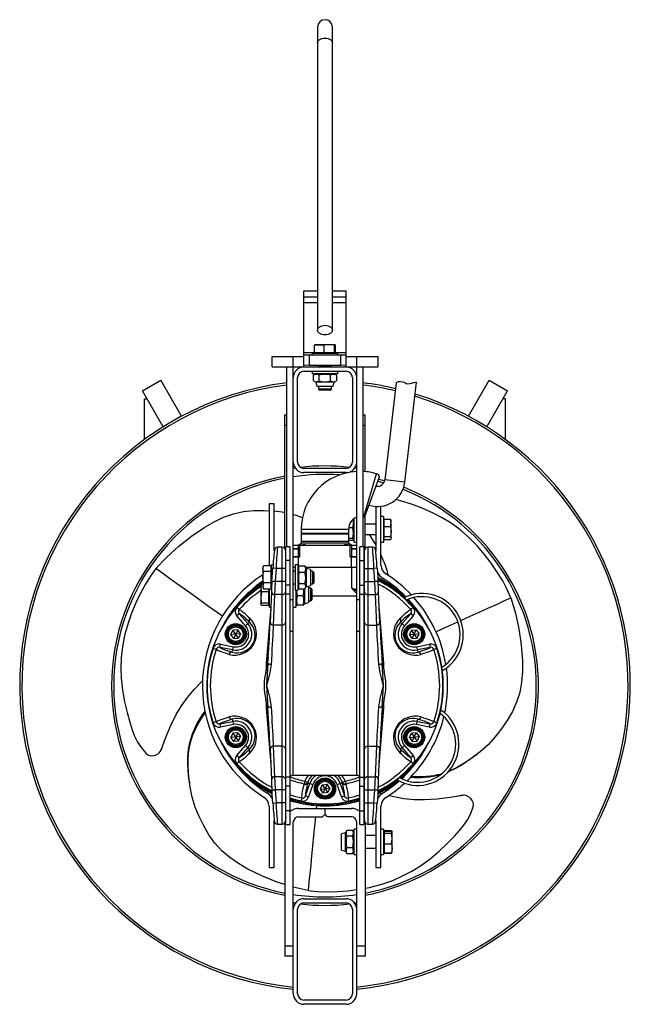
# Model space of a CAD drawing. Extents: x -289 to 289, y -302 to 630.
import ezdxf

# ---------------------------------------------------------------- set-up
doc = ezdxf.new("R2010")
doc.units = 0
doc.layers.get('0').update_dxf_attribs({"linetype": 'CONTINUOUS'})

msp = doc.modelspace()

# ---------------------------------------------------------------- linework, layer by layer
at = {"color": 7, "linetype": 'CONTINUOUS'}
for p, q in [((-7, 623.49), (-7, 336.63)), ((7, 336.63), (7, 623.49)), ((-20, 373.88), (-7, 373.88)), ((-20, 301.69), (-20, 373.88)), ((7, 373.88), (20, 373.88)), ((20, 301.69), (20, 373.88)), ((-20, 368), (-7, 368)), ((7, 368), (20, 368)), ((-20, 362.77), (-7, 362.77)), ((7, 362.77), (20, 362.77)), ((-9.47, 322.79), (-9.91, 322.25)), ((-9.91, 315.29), (-9.91, 322.25)), ((9.47, 322.79), (-9.49, 322.79)), ((4.08, 322.79), (-0.87, 322.25)), ((-0.87, 315.29), (-0.87, 322.25)), ((9.03, 322.25), (4.08, 322.79)), ((9.03, 322.25), (9.47, 322.79)), ((9.03, 315.29), (9.03, 322.25)), ((9.47, 322.79), (9.91, 322.25)), ((9.91, 315.29), (9.91, 322.25)), ((-50, 301.69), (-50, 311.69)), ((-50, 311.69), (-20, 311.69)), ((-30, -85), (-30, 311.69)), ((-20, 313.2), (-15, 313.33)), ((-15, 313.33), (-15, 303.33)), ((-15, 313.33), (15, 313.33)), ((-12, 314.69), (-12, 313.33)), ((-12, 314.69), (12, 314.69)), ((-9.91, 315.29), (9.91, 315.29)), ((-8.66, 315.29), (-8.31, 314.69)), ((8.31, 314.69), (8.66, 315.29)), ((12, 313.33), (12, 314.69)), ((15, 303.33), (15, 313.33)), ((15, 313.33), (20, 313.2)), ((20, 311.69), (50, 311.69)), ((30, -85), (30, 311.69)), ((50, 311.69), (50, 301.69)), ((-50, 301.69), (50, 301.69)), ((-36, 131.5), (-36, 301.69)), ((-15, 303.33), (-20, 303.21)), ((-15, 303.33), (15, 303.33)), ((-6, 302.34), (-6, 301.69)), ((6, 301.69), (6, 302.34)), ((20, 303.21), (15, 303.33)), ((36, 131.5), (36, 301.69)), ((-172.66, 279.06), (-155.34, 289.06)), ((-135.74, 255.1), (-155.34, 289.06)), ((-26, 211.69), (-26, 291.69)), ((-20, 297.69), (20, 297.69)), ((-12, 297.69), (-12, 295.19)), ((12, 295.19), (-12, 295.19)), ((-8.7, 295.19), (-10.97, 293.88)), ((-10.97, 288.5), (-10.97, 293.88)), ((-5.67, 288.5), (-5.67, 293.88)), ((5.3, 288.5), (5.3, 293.88)), ((10.97, 293.88), (8.7, 295.19)), ((10.97, 293.88), (10.85, 293.93)), ((10.97, 293.88), (10.97, 288.5)), ((12, 295.19), (12, 297.69)), ((26, 291.69), (26, 211.69)), ((135.74, 255.1), (155.34, 289.06)), ((155.34, 289.06), (172.66, 279.06)), ((-10.97, 288.5), (-8.7, 287.19)), ((-8.7, 287.19), (-7.63, 283.19)), ((8.7, 287.19), (-8.7, 287.19)), ((7.63, 283.19), (-7.63, 283.19)), ((-6, 283.19), (-6, 280.76)), ((-6, 280.76), (-4.93, 279.69)), ((6, 280.76), (-6, 280.76)), ((4.93, 279.69), (-4.93, 279.69)), ((4.93, 279.69), (6, 280.76)), ((6, 280.76), (6, 283.19)), ((7.63, 283.19), (8.7, 287.19)), ((8.7, 287.19), (10.97, 288.5)), ((10.85, 288.44), (10.97, 288.5)), ((67.37, 286.73), (56.53, 194.7)), ((75.5, 192.49), (86.66, 287.25)), ((-153.06, 245.1), (-172.66, 279.06)), ((-170.82, 233.07), (-170.82, 271.54)), ((-170.82, 271.54), (-168.32, 271.54)), ((153.06, 245.1), (172.66, 279.06)), ((170.82, 271.54), (168.32, 271.54)), ((170.82, 233.07), (170.82, 271.54)), ((-38, 256.25), (-36, 256.25)), ((-38, 129.66), (-38, 256.25)), ((36, 256.25), (38, 256.25)), ((38, 202.65), (38, 256.25)), ((-36, 246.25), (-38, 246.25)), ((38, 246.25), (36, 246.25)), ((-30.02, 205.82), (-28.27, 206.07)), ((20, 205.69), (-20, 205.69)), ((28.27, 206.07), (30.01, 205.82)), ((20, 201.69), (-20, 201.69)), ((36.82, 159.86), (48.85, 200.44)), ((38.15, 161.13), (51.71, 197.77)), ((-53, 172.25), (-53, 114.2)), ((-48, 172.25), (-53, 172.25)), ((-48, 127.66), (-48, 172.25)), ((48, 169.68), (48, 127.66)), ((53, 114.2), (53, 169.83)), ((36, 160.01), (36.82, 159.86)), ((38, 129.66), (38, 160.93)), ((55.5, 160), (53, 160)), ((55.5, 160), (55.5, 136)), ((26.19, 149.43), (22.51, 149.43)), ((27.5, 156.7), (26.97, 157.61)), ((27.5, 136), (27.5, 158.28)), ((48, 153), (38, 153)), ((56.1, 155.66), (55.5, 155.31)), ((56.1, 138.5), (56.1, 157.5)), ((56.1, 157.5), (62.02, 157.5)), ((56.1, 150.59), (62.02, 150.59)), ((62.5, 154.05), (62.02, 157.5)), ((62.02, 150.59), (62.5, 154.05)), ((62.02, 150.59), (62.5, 145.85)), ((62.5, 156.5), (62.37, 156.85)), ((62.5, 139.5), (62.5, 156.5)), ((-22.51, 148.18), (-22.6, 144)), ((22.6, 144), (-22.6, 144)), ((-22.51, 148.17), (22.51, 148.17)), ((-22.5, 143.5), (-22.5, 136.5)), ((22.5, 143.5), (-22.5, 143.5)), ((-21.5, 144), (-21.5, 143.5)), ((21.5, 143.5), (21.5, 144)), ((22.5, 136.5), (22.5, 143.5)), ((22.6, 144), (22.51, 148.18)), ((38, 143), (48, 143)), ((55.5, 140.69), (56.1, 140.34)), ((56.1, 141.1), (62.02, 141.1)), ((62.5, 145.85), (62.02, 141.1)), ((-40.5, 131), (-44.89, 131)), ((-40.5, -131), (-40.5, 131)), ((-33, 131.5), (-37, 131.5)), ((-37, -131.5), (-37, 131.5)), ((-33, -131.5), (-33, 131.5)), ((-30, 133), (30, 133)), ((-25.5, 133), (-25.5, 122)), ((-23.93, 122), (-23.93, 133)), ((-22.6, 136.5), (-22.6, 135)), ((22.6, 136.5), (-22.6, 136.5)), ((22.6, 135), (-22.6, 135)), ((26.19, 139.29), (22.5, 139.29)), ((22.5, 137.87), (26.19, 137.87)), ((22.6, 135), (22.6, 136.5)), ((23.93, 122), (23.93, 133)), ((25.5, 122), (25.5, 133)), ((26.98, 138.4), (27.5, 139.3)), ((27.5, 136), (30, 136)), ((37, 131.5), (33, 131.5)), ((33, -131.5), (33, 131.5)), ((37, -131.5), (37, 131.5)), ((44.89, 131), (40.5, 131)), ((40.5, 131), (40.5, -131)), ((53, 136), (55.5, 136)), ((56.1, 138.5), (62.02, 138.5)), ((62.38, 139.17), (62.5, 139.5)), ((-37.5, 128), (-37.5, -128)), ((-30, 130), (-25.5, 130)), ((-25.5, 129.2), (-30, 129.2)), ((-29.9, 122), (-23.93, 122)), ((23.93, 122), (29.9, 122)), ((25, 112), (25, 122)), ((25.5, 130), (30, 130)), ((30, 129.2), (25.5, 129.2)), ((37.5, -128), (37.5, 128)), ((-58.35, 113.07), (-58.8, 111.84)), ((-51.3, 113.3), (-58.26, 113.3)), ((-53, 114.2), (-53.04, 113.3)), ((-51.3, 113.3), (-51.3, 91.37)), ((-49.12, 114.34), (-50.7, 114.34)), ((-50.7, 90.34), (-50.7, 114.34)), ((-33, 118.5), (-37, 118.5)), ((-28.2, 112), (-30, 112)), ((-25.7, 114.34), (-28.2, 114.34)), ((-28.2, 114.34), (-28.2, 90.34)), ((-25.7, 114.34), (-25.7, 90.34)), ((-24.56, 113.01), (-25.7, 111.04)), ((-25, 112), (-25.7, 112)), ((-24.39, 113.29), (-24.55, 113.01)), ((-24.39, 113.29), (-19.01, 113.29)), ((-18.85, 113.01), (-19.01, 113.29)), ((-17.7, 111.04), (-18.84, 113.01)), ((30, 112), (-18.26, 112)), ((25.5, 92.36), (25.5, 112)), ((33, 118.5), (37, 118.5)), ((-58.8, 111.84), (-58.8, 92.84)), ((-58.8, 102.71), (-58.26, 108.19)), ((-58.26, 97.23), (-58.8, 102.71)), ((-51.3, 108.19), (-58.26, 108.19)), ((-50.7, 110.65), (-51.3, 111)), ((-50.18, 98.72), (-49.34, 111.2)), ((-46.35, 111), (-49.34, 111.2)), ((-46.35, 111), (-47.19, 98.51)), ((-37.5, 111), (-46.35, 111)), ((-37, 108.34), (-37.5, 108.34)), ((-28.2, 108.34), (-30, 108.34)), ((-24.39, 107.34), (-19.01, 107.34)), ((-13.7, 109.96), (-17.7, 111.04)), ((-17.7, 111.04), (-17.7, 93.64)), ((-13.7, 109.96), (-13.7, 94.71)), ((-11.77, 108.34), (-13.7, 108.34)), ((-10.7, 107.26), (-11.77, 108.34)), ((-11.77, 108.34), (-11.77, 96.34)), ((-10.7, 107.26), (-10.7, 97.41)), ((37.5, 107.5), (36.94, 107.69)), ((37, 107.14), (37.5, 106.97)), ((37.5, 111), (46.35, 111)), ((49.34, 111.2), (46.35, 111)), ((47.19, 98.51), (46.35, 111)), ((49.34, 111.2), (50.18, 98.72)), ((-60.07, 96.78), (-60.6, 92.74)), ((-60.5, 96.08), (-60.6, 95.81)), ((-60.6, 95.81), (-60.6, 76.81)), ((-60.07, 96.78), (-60.39, 96.04)), ((-58.8, 96.78), (-60.07, 96.78)), ((-58.8, 97.49), (-59.97, 96.78)), ((-59.01, 96.78), (-58.8, 96.91)), ((-58.26, 97.23), (-58.8, 94.3)), ((-58.8, 94.3), (-58.26, 91.37)), ((-51.3, 97.23), (-58.26, 97.23)), ((-51.3, 93.67), (-50.7, 94.02)), ((-47.19, 98.51), (-50.18, 98.72)), ((-37.5, 98.51), (-47.19, 98.51)), ((-37.5, 96.34), (-37, 96.34)), ((-33, 95.26), (-37, 95.26)), ((-30, 96.34), (-28.2, 96.34)), ((-25.7, 93.64), (-24.55, 91.64)), ((-19.01, 96.38), (-24.39, 96.38)), ((-18.85, 91.64), (-17.7, 93.64)), ((-17.7, 93.64), (-13.7, 94.71)), ((-15.5, 93.94), (-16.03, 94.08)), ((-15.5, 93.94), (-15.5, 78.68)), ((-13.7, 96.34), (-11.77, 96.34)), ((-11.77, 96.34), (-10.7, 97.41)), ((33, 95.26), (37, 95.26)), ((37.5, 98.51), (47.19, 98.51)), ((50.18, 98.72), (47.19, 98.51)), ((62.24, 96.38), (62.57, 94.91)), ((-60.6, 92.74), (-60.07, 88.69)), ((-53.1, 88.69), (-60.07, 88.69)), ((-58.8, 92.84), (-58.35, 91.59)), ((-51.3, 91.37), (-58.26, 91.37)), ((-53.1, 75.85), (-53.1, 91.37)), ((-52.5, 74.31), (-52.5, 91.37)), ((-50.76, 88.81), (-51.97, 59.92)), ((-50.76, 88.81), (-50.76, 88.89)), ((-50.7, 90.34), (-50.69, 90.34)), ((-47.76, 86.23), (-48.97, 57.34)), ((-40.5, 86.23), (-47.76, 86.23)), ((-37, 92.31), (-37.5, 92.31)), ((-33, 86.6), (-37, 86.6)), ((-28.2, 90.34), (-25.7, 90.34)), ((-27.5, 90.34), (-27.5, 74.31)), ((-20.81, 84.98), (-26.19, 84.98)), ((-19.01, 91.38), (-24.39, 91.38)), ((-19.5, 91.41), (-19.5, 77.61)), ((-13.57, 92.31), (-15.5, 92.31)), ((-12.5, 91.24), (-13.57, 92.31)), ((-13.57, 92.31), (-13.57, 80.31)), ((-12.5, 91.24), (-12.5, 81.39)), ((-12.5, 85), (30, 85)), ((33, 86.6), (37, 86.6)), ((40.5, 86.23), (47.76, 86.23)), ((48.97, 57.34), (47.76, 86.23)), ((50.76, 88.89), (50.76, 88.81)), ((51.97, 59.92), (50.76, 88.81)), ((-60.6, 77.04), (-60.07, 78.23)), ((-60.07, 75.85), (-60.6, 77.04)), ((-60.6, 76.81), (-60.5, 76.54)), ((-53.1, 78.23), (-60.07, 78.23)), ((-53.1, 75.85), (-60.07, 75.85)), ((-53.1, 77.65), (-52.5, 78)), ((-37.5, 80.31), (-37, 80.31)), ((-33, 81.69), (-30, 81.69)), ((-27.5, 77.61), (-26.99, 76.72)), ((-20.81, 76.22), (-26.19, 76.22)), ((-20.02, 76.71), (-19.5, 77.61)), ((-19.5, 77.61), (-15.5, 78.68)), ((-15.5, 80.31), (-13.57, 80.31)), ((-13.57, 80.31), (-12.5, 81.39)), ((30, 81.69), (33, 81.69)), ((78.57, 81.7), (81.71, 78.56)), ((-81.2, 68.11), (-83.46, 66.15)), ((-75.27, 56.72), (-83.46, 66.15)), ((-81.19, 72.07), (-83.43, 74.05)), ((-81.2, 68.11), (-73, 58.69)), ((-52.5, 74.31), (-51.37, 74.31)), ((-30, 74.31), (-27.5, 74.31)), ((73, 58.69), (81.2, 68.11)), ((83.46, 66.15), (75.27, 56.72)), ((83.43, 74.05), (81.19, 72.07)), ((83.46, 66.15), (81.2, 68.11)), ((-71.37, 60.11), (-75.27, 56.72)), ((-40.5, 57.34), (-48.97, 57.34)), ((40.5, 57.34), (48.97, 57.34)), ((75.27, 56.72), (71.37, 60.11)), ((-89.03, 48.29), (-87.14, 52.5)), ((-79.84, 49.21), (-89.03, 48.29)), ((-86.34, 44.54), (-89.03, 48.29)), ((-82.54, 52.96), (-87.14, 52.5)), ((-81.74, 45), (-87.14, 52.5)), ((-82.54, 52.96), (-86.34, 44.54)), ((-79.84, 49.21), (-82.54, 52.96)), ((-79.84, 49.21), (-81.74, 45)), ((-33, 51.69), (-30, 51.69)), ((30, 51.69), (33, 51.69)), ((81.74, 52.5), (79.84, 48.29)), ((79.84, 48.29), (89.03, 49.21)), ((82.54, 44.54), (79.84, 48.29)), ((81.74, 52.5), (86.34, 52.96)), ((87.14, 45), (81.74, 52.5)), ((82.54, 44.54), (86.34, 52.96)), ((86.34, 52.96), (89.03, 49.21)), ((87.14, 45), (89.03, 49.21)), ((-99.59, 36.26), (-99.02, 39.2)), ((-99.02, 39.2), (-86.76, 36.82)), ((-86.34, 44.54), (-81.74, 45)), ((82.54, 44.54), (87.14, 45)), ((86.76, 36.82), (99.02, 39.2)), ((99.02, 39.2), (99.59, 36.26)), ((-103.01, 34.28), (-105.85, 35.22)), ((-87.33, 33.88), (-99.59, 36.26)), ((-87.74, 31.75), (-86.76, 36.82)), ((86.76, 36.82), (87.74, 31.75)), ((99.59, 36.26), (87.33, 33.88)), ((105.85, 35.22), (103.01, 34.28)), ((-54.08, 21.1), (-55.51, 0)), ((55.51, 0), (54.08, 21.1)), ((-55.51, 0), (-54.08, -21.1)), ((54.08, -21.1), (55.51, 0)), ((-103.01, -34.28), (-105.85, -35.22)), ((-99.59, -36.26), (-87.33, -33.88)), ((-99.59, -36.26), (-99.02, -39.2)), ((-86.76, -36.82), (-99.02, -39.2)), ((-87.74, -31.75), (-86.76, -36.82)), ((86.76, -36.82), (87.74, -31.75)), ((99.02, -39.2), (86.76, -36.82)), ((87.33, -33.88), (99.59, -36.26)), ((99.02, -39.2), (99.59, -36.26)), ((105.85, -35.22), (103.01, -34.28)), ((-87.14, -45), (-89.03, -49.21)), ((-82.54, -44.54), (-87.14, -45)), ((-87.14, -45), (-81.74, -52.5)), ((-82.54, -44.54), (-86.34, -52.96)), ((-82.54, -44.54), (-79.84, -48.29)), ((79.84, -49.21), (81.74, -45)), ((86.34, -44.54), (81.74, -45)), ((81.74, -45), (87.14, -52.5)), ((82.54, -52.96), (86.34, -44.54)), ((86.34, -44.54), (89.03, -48.29)), ((-154.57, -59.66), (-153.2, -55.62)), ((-79.84, -48.29), (-89.03, -49.21)), ((-86.34, -52.96), (-89.03, -49.21)), ((-81.74, -52.5), (-86.34, -52.96)), ((-81.74, -52.5), (-79.84, -48.29)), ((79.84, -49.21), (89.03, -48.29)), ((79.84, -49.21), (82.54, -52.96)), ((82.54, -52.96), (87.14, -52.5)), ((89.03, -48.29), (87.14, -52.5)), ((-83.46, -66.15), (-75.27, -56.72)), ((-73, -58.69), (-81.2, -68.11)), ((-71.37, -60.11), (-75.27, -56.72)), ((-51.97, -59.92), (-50.76, -88.81)), ((-48.97, -57.34), (-47.76, -86.23)), ((-40.5, -57.34), (-48.97, -57.34)), ((40.5, -57.34), (48.97, -57.34)), ((47.76, -86.23), (48.97, -57.34)), ((50.76, -88.81), (51.97, -59.92)), ((75.27, -56.72), (71.37, -60.11)), ((81.2, -68.11), (73, -58.69)), ((75.27, -56.72), (83.46, -66.15)), ((-81.2, -68.11), (-83.46, -66.15)), ((-81.19, -72.07), (-83.43, -74.05)), ((83.43, -74.05), (81.19, -72.07)), ((83.46, -66.15), (81.2, -68.11)), ((-50.76, -88.89), (-50.76, -88.81)), ((-40.5, -86.23), (-47.76, -86.23)), ((-33, -86.6), (-37, -86.6)), ((30, -85), (-30, -85)), ((-19.75, -93.46), (-19.62, -92.94)), ((-19.08, -90.38), (-19.62, -92.94)), ((-19.08, -90.38), (-16.27, -91.43)), ((-18.39, -104.38), (-14.32, -92.57)), ((-16.27, -91.43), (-16.37, -91.86)), ((-16.37, -91.86), (-11.49, -93.54)), ((11.49, -93.54), (16.37, -91.86)), ((14.32, -92.57), (18.39, -104.38)), ((16.27, -91.43), (19.08, -90.38)), ((16.37, -91.86), (16.27, -91.43)), ((19.08, -90.38), (19.62, -92.94)), ((19.62, -92.94), (19.75, -93.46)), ((33, -86.6), (37, -86.6)), ((40.5, -86.23), (47.76, -86.23)), ((50.76, -88.81), (50.76, -88.89)), ((-50.18, -98.72), (-47.19, -98.51)), ((-49.34, -111.2), (-50.18, -98.72)), ((-47.19, -98.51), (-46.35, -111)), ((-37.5, -98.51), (-47.19, -98.51)), ((-33, -95.26), (-37, -95.26)), ((-11.49, -93.54), (-15.56, -105.35)), ((-2.7, -93.75), (-4.6, -97.96)), ((-4.6, -97.96), (4.6, -97.04)), ((-4.6, -97.96), (-1.9, -101.71)), ((-2.7, -93.75), (1.9, -93.29)), ((-2.7, -93.75), (2.7, -101.25)), ((1.9, -93.29), (-1.9, -101.71)), ((2.7, -101.25), (-1.9, -101.71)), ((4.6, -97.04), (1.9, -93.29)), ((4.6, -97.04), (2.7, -101.25)), ((15.56, -105.35), (11.49, -93.54)), ((33, -95.26), (37, -95.26)), ((37.5, -98.51), (47.19, -98.51)), ((46.35, -111), (47.19, -98.51)), ((47.19, -98.51), (50.18, -98.72)), ((50.18, -98.72), (49.34, -111.2)), ((53.82, -102.54), (50.94, -101.66)), ((-49.34, -111.2), (-46.35, -111)), ((-37.5, -111), (-46.35, -111)), ((-37, -105.71), (-37.5, -105.54)), ((-37, -107.14), (-37.5, -106.97)), ((-21.82, -106.35), (-22.42, -109.28)), ((-18.39, -104.38), (-15.56, -105.35)), ((15.56, -105.35), (18.39, -104.38)), ((22.42, -109.28), (21.82, -106.35)), ((37.5, -105.54), (37, -105.71)), ((37.5, -106.97), (37, -107.14)), ((37.5, -111), (46.35, -111)), ((46.35, -111), (49.34, -111.2)), ((128.95, -104.03), (124.77, -104.86)), ((-53, -114.2), (-53, -172.25)), ((-33, -118.5), (-37, -118.5)), ((-25, -116.25), (25, -116.25)), ((0, -121.75), (0, -116.25)), ((33, -118.5), (37, -118.5)), ((53, -172.25), (53, -114.2)), ((-48, -172.25), (-48, -127.66)), ((-38, -129.66), (-38, -256.25)), ((-30, -291.69), (-30, -129.25)), ((-25, -124.25), (-2.5, -124.25)), ((-2.5, -124.25), (0, -121.75)), ((2.5, -124.25), (0, -121.75)), ((25, -124.25), (2.5, -124.25)), ((30, -291.69), (30, -129.25)), ((38, -129.66), (38, -256.25)), ((48, -127.66), (48, -172.25)), ((-44.89, -131), (-40.5, -131)), ((-37, -131.5), (-33, -131.5)), ((19.5, -139.3), (15.5, -140.37)), ((20.81, -137.03), (19.5, -139.3)), ((19.5, -156.7), (19.5, -139.3)), ((26.19, -137.03), (20.81, -137.03)), ((27.5, -139.3), (26.19, -137.03)), ((30, -136), (27.5, -136)), ((27.5, -160), (27.5, -136)), ((33, -131.5), (37, -131.5)), ((40.5, -131), (44.89, -131)), ((55.5, -136), (53, -136)), ((55.5, -136), (55.5, -160)), ((56.1, -139.34), (55.5, -139.69)), ((56.1, -137.29), (63.07, -137.29)), ((56.1, -137.29), (56.1, -158.71)), ((56.1, -137.72), (63.07, -137.72)), ((56.1, -139.54), (63.07, -139.54)), ((63.07, -137.29), (63.31, -138.04)), ((63.6, -144.68), (63.07, -139.54)), ((63.6, -138.5), (63.54, -138.34)), ((63.6, -157.5), (63.6, -138.5)), ((15.5, -155.63), (15.5, -140.37)), ((26.19, -142.52), (20.81, -142.52)), ((48, -142), (38, -142)), ((63.07, -149.82), (63.6, -144.68)), ((15.5, -155.63), (19.5, -156.7)), ((19.5, -156.7), (20.81, -158.97)), ((26.19, -153.48), (20.81, -153.48)), ((26.19, -158.97), (27.5, -156.7)), ((38, -154), (48, -154)), ((55.5, -156.31), (56.1, -156.66)), ((56.1, -149.82), (63.07, -149.82)), ((56.1, -158.28), (63.07, -158.28)), ((63.07, -149.82), (63.6, -154.05)), ((63.6, -154.05), (63.07, -158.28)), ((63.07, -158.71), (63.31, -157.96)), ((63.07, -158.71), (63.11, -158.4)), ((63.42, -158), (63.6, -157.5)), ((20.81, -158.97), (26.19, -158.97)), ((27.5, -160), (30, -160)), ((53, -160), (55.5, -160)), ((56.1, -158.71), (63.07, -158.71)), ((-53, -172.25), (-48, -172.25)), ((48, -172.25), (53, -172.25)), ((-15.95, -193.91), (-30, -190.63)), ((-20, -201.69), (20, -201.69)), ((-28.27, -206.07), (-30.02, -205.82)), ((-26, -291.69), (-26, -211.69)), ((-20, -205.69), (20, -205.69)), ((26, -211.69), (26, -291.69)), ((30.02, -205.82), (28.27, -206.07)), ((-38, -246.25), (-30, -246.25)), ((30, -246.25), (38, -246.25)), ((-30, -256.25), (-38, -256.25)), ((38, -256.25), (30, -256.25)), ((20, -297.69), (-20, -297.69)), ((20, -301.69), (-20, -301.69))]:
    msp.add_line(p, q, dxfattribs=at)
at = {"color": 8, "linetype": 'CONTINUOUS'}
for p, q in [((-20, 315.26), (-8.64, 315.26)), ((8.64, 315.26), (20, 315.26)), ((-20, 301.69), (-6, 301.69)), ((6, 301.69), (20, 301.69)), ((75.5, 192.49), (56.53, 194.7)), ((-30, 122.4), (-25.5, 122.4)), ((-25, 112.24), (-25, 122)), ((25.5, 122.4), (30, 122.4)), ((-25.5, 111.38), (-25.5, 112)), ((37.5, 104.7), (37, 104.7)), ((37.5, 102.98), (37, 102.98)), ((37.5, 91.63), (37, 91.63)), ((-37, -85.68), (-37.5, -85.68)), ((37, -85.68), (37.5, -85.68)), ((-37, -98.82), (-37.64, -98.79)), ((-37.5, -101.88), (-37, -102.07)), ((37, -102.07), (37.5, -101.88)), ((-37, -105.24), (-37.5, -105.06)), ((37.5, -105.06), (37, -105.24)), ((-8, -113.5), (-8.28, -116.25))]:
    msp.add_line(p, q, dxfattribs=at)
at = {"color": 8, "linetype": 'CONTINUOUS', "flags": 128}
for points in [[(-7, 608.49), (-6.82, 609.49), (-6.31, 610.44), (-5.47, 611.3), (-4.36, 612.01), (-3.04, 612.55), (-1.56, 612.88), (0, 612.99), (1.56, 612.88), (3.04, 612.55), (4.36, 612.01), (5.47, 611.3), (6.31, 610.44), (6.82, 609.49), (7, 608.49), (7, 608.49)], [(-97.15, 65.74), (-102.09, 69.29), (-110.14, 75.05), (-117.42, 80.25), (-125.74, 86.19), (-133.28, 91.6), (-140.44, 96.74), (-147.18, 101.58), (-153.62, 106.2), (-159.96, 110.77)], [(25.5, 92.36), (27.87, 91.68), (30, 91.47)], [(37, 88.99), (37.32, 89.13), (37.5, 89.38), (37.5, 89.39)], [(128.43, 61.66), (137.51, 65.8), (145.97, 69.63), (154, 73.26), (161.56, 76.67), (168.78, 79.94), (175.91, 83.14)], [(104.93, 51.01), (111.05, 53.77), (120.07, 57.86), (125.68, 60.41)], [(37.49, -98.85), (37.41, -98.85), (37, -98.82)], [(-33, -103.43), (-27.99, -104.89), (-21.82, -106.35)], [(-22.42, -109.28), (-28.76, -107.78), (-33, -106.56)], [(21.82, -106.35), (27.99, -104.89), (33, -103.43)], [(33, -106.56), (28.76, -107.78), (22.42, -109.28)], [(-9.08, -124.25), (-9.92, -132.91), (-10.79, -141.82), (-11.78, -151.99), (-12.68, -161.22), (-13.56, -169.99), (-14.38, -178.25), (-15.16, -186.14), (-15.95, -193.91)]]:
    msp.add_lwpolyline(points, dxfattribs=at)
at = {"color": 7, "linetype": 'CONTINUOUS', "flags": 128}
for points in [[(0, 332.13), (-1.56, 332.24), (-3.04, 332.58), (-4.36, 333.11), (-5.47, 333.82), (-6.31, 334.68), (-6.82, 335.63), (-7, 336.63), (-6.82, 337.63), (-6.31, 338.58), (-5.47, 339.43), (-4.36, 340.15), (-3.04, 340.68), (-1.56, 341.02), (0, 341.13), (1.56, 341.02), (3.04, 340.68), (4.36, 340.15), (5.47, 339.43), (6.31, 338.58), (6.82, 337.63), (7, 336.63), (6.82, 335.63), (6.31, 334.68), (5.47, 333.82), (4.36, 333.11), (3.04, 332.58), (1.56, 332.24), (0, 332.13)], [(-9.91, 322.25), (-9.77, 322.28), (-5.39, 322.79)], [(-5.39, 322.79), (-1.98, 322.48), (-0.87, 322.25)], [(0, 302.69), (-1.42, 302.69), (-2.75, 302.71), (-3.89, 302.73), (-4.76, 302.76), (-5.31, 302.79), (-5.5, 302.83), (-5.31, 302.86), (-4.76, 302.9), (-3.89, 302.93), (-2.75, 302.95), (-1.42, 302.96), (0, 302.97), (1.42, 302.96), (2.75, 302.95), (3.89, 302.93), (4.76, 302.9), (5.31, 302.86), (5.5, 302.83), (5.31, 302.79), (4.76, 302.76), (3.89, 302.73), (2.75, 302.71), (1.42, 302.69), (0, 302.69)], [(67.43, 286.72), (67.52, 286.79), (68.29, 287.38), (69.63, 287.98), (71.52, 287.87), (73.85, 287.58), (75.43, 286.96), (76.87, 286.1), (77.94, 285.85), (80.15, 286.08), (81.68, 286.39), (83.06, 286.76), (84.23, 287.13), (85.68, 287.38), (86.49, 287.29), (86.65, 287.25), (86.64, 287.26)], [(50.32, 193.57), (53.78, 192.63), (55.62, 192.11)], [(51.01, 195.45), (54.76, 194.44), (56.37, 193.98)], [(175.91, 83.14), (172.51, 91.18), (168.18, 99.19), (163.09, 107.37), (157.27, 115.87), (150.97, 124.16), (144.39, 131.9), (135.97, 140.48), (127.58, 147.71), (119.28, 153.75), (110.93, 158.95), (102.52, 163.45), (92.07, 168.14), (81.74, 171.93), (71.56, 174.98), (66.91, 176.15)], [(-159.96, 110.77), (-149.64, 121.77), (-138.44, 132.03), (-126.46, 141.49), (-113.79, 150.08), (-104.99, 155.15), (-95.92, 159.46), (-86.62, 162.8), (-77.11, 164.96), (-67.45, 165.83), (-57.68, 165.73), (-53, 165.4)], [(-30, 162), (-28.58, 161.69), (-21.27, 159.26)], [(36.82, 159.86), (36.95, 159.85), (37.1, 159.9), (37.44, 160.15), (38.16, 161.15)], [(62.02, 157.5), (62.05, 157.46), (62.28, 156.81)], [(41.82, 143), (46.63, 135.6), (48, 133.1)], [(62.02, 141.1), (62.05, 141.06), (62.5, 139.8)], [(-18, 133), (-18.22, 133.13), (-19.1, 133.35), (-20.74, 133.3), (-22.71, 133.06), (-23.83, 133)], [(23.83, 133), (23.63, 133), (21.47, 133.2), (19.68, 133.38), (18.48, 133.23), (18.01, 133.01), (18, 133)], [(26.19, 139.29), (26.83, 138.92), (27.03, 138.53), (26.78, 138.2), (26.19, 137.87)], [(62.5, 139.8), (62.22, 138.83), (62.02, 138.5)], [(-37, 124.25), (-37.22, 124.8), (-37.5, 125.68)], [(37, 124.25), (37.22, 124.8), (37.5, 125.68)], [(-58.8, 110.74), (-58.48, 112.67), (-58.34, 113.07)], [(-159.96, 110.77), (-165.22, 103.81), (-169.99, 96.06), (-174.53, 87.55), (-178.98, 78.27), (-183.02, 68.66), (-186.42, 59.09), (-189.65, 47.51), (-191.71, 36.64), (-192.79, 26.42), (-193.12, 16.59), (-192.81, 7.06), (-191.65, -4.33), (-189.76, -15.17), (-187.32, -25.51), (-184.52, -35.4), (-182.47, -41.68), (-180.15, -47.67), (-177.37, -53.35), (-173.78, -58.99), (-169.49, -64.07)], [(-58.26, 108.19), (-58.29, 108.26), (-58.8, 110.74)], [(37, 106.08), (37.11, 106.05), (37.5, 105.91)], [(37.5, 105.54), (37.02, 105.76), (37, 105.77)], [(37.5, 104.2), (37.45, 104.19), (37, 104.26)], [(-47.19, 98.51), (-47.32, 96.12), (-47.44, 93.8), (-47.54, 91.59), (-47.63, 89.56), (-47.71, 87.75), (-47.76, 86.23)], [(47.76, 86.23), (47.71, 87.75), (47.63, 89.56), (47.54, 91.59), (47.44, 93.8), (47.32, 96.12), (47.19, 98.51)], [(-60.07, 88.69), (-60.09, 88.54), (-60.6, 83.46)], [(-58.26, 91.37), (-58.29, 91.45), (-58.32, 91.6)], [(-26.98, 90.34), (-26.97, 88.61), (-26.19, 84.98)], [(-60.6, 83.46), (-60.29, 79.52), (-60.07, 78.23)], [(-26.96, 76.74), (-26.78, 76.53), (-26.19, 76.22)], [(-20.81, 76.22), (-20.17, 76.57), (-20.07, 76.74)], [(175.91, 83.14), (180.28, 68.71), (183.56, 53.88), (185.76, 38.77), (186.87, 23.5), (186.86, 13.35), (186.06, 3.34), (184.3, -6.39), (181.41, -15.7), (177.34, -24.5), (172.37, -32.91), (166.86, -41.07), (160.9, -48.88), (154.32, -56.1), (147.01, -62.58), (139.12, -68.51), (130.82, -74.04), (124.33, -77.78), (117.53, -80.93), (116.88, -81.14)], [(-81.19, 72.07), (-80.57, 71.8), (-79.76, 71.31), (-78.76, 70.59), (-77.57, 69.67), (-76.21, 68.52), (-74.66, 67.17), (-72.95, 65.6), (-71.06, 63.83)], [(71.06, 63.83), (72.95, 65.6), (74.66, 67.17), (76.21, 68.52), (77.57, 69.67), (78.76, 70.59), (79.76, 71.31), (80.57, 71.8), (81.19, 72.07)], [(-54.08, 21.1), (-53.76, 26.24), (-53.47, 31.24), (-53.18, 36.06), (-52.92, 40.69), (-52.68, 45.09), (-52.47, 49.25), (-52.27, 53.13), (-52.1, 56.72), (-51.96, 60)], [(-48.97, 57.34), (-49.11, 54.2), (-49.28, 50.75), (-49.47, 47.03), (-49.69, 43.05), (-49.93, 38.82), (-50.19, 34.39), (-50.47, 29.76), (-50.77, 24.97), (-51.09, 20.04)], [(51.09, 20.04), (50.77, 24.97), (50.47, 29.76), (50.19, 34.39), (49.93, 38.82), (49.69, 43.05), (49.47, 47.03), (49.28, 50.75), (49.11, 54.2), (48.97, 57.34)], [(51.96, 60), (52.1, 56.72), (52.27, 53.13), (52.47, 49.25), (52.68, 45.09), (52.92, 40.69), (53.18, 36.06), (53.47, 31.24), (53.76, 26.24), (54.08, 21.1)], [(-90.81, 29.63), (-93.29, 30.37), (-95.5, 31.08), (-97.44, 31.74), (-99.12, 32.35), (-100.51, 32.91), (-101.63, 33.42), (-102.46, 33.88), (-103.01, 34.28)], [(103.01, 34.28), (102.46, 33.88), (101.63, 33.42), (100.51, 32.91), (99.12, 32.35), (97.44, 31.74), (95.5, 31.08), (93.29, 30.37), (90.81, 29.63)], [(-53.71, 27.17), (-54.33, 22), (-56.09, 13.38)], [(-51.09, 20.04), (-51.52, 16.25), (-52.25, 12.45), (-54.2, 4.65), (-55.49, 0.05), (-55.51, 0)], [(-51.09, 20.04), (-51.69, 20.09), (-52.26, 20.17), (-52.79, 20.28), (-53.24, 20.42), (-53.62, 20.58), (-53.88, 20.75), (-54.04, 20.92), (-54.08, 21.1)], [(54.08, 21.1), (54.04, 20.92), (53.88, 20.75), (53.62, 20.58), (53.24, 20.42), (52.79, 20.28), (52.26, 20.17), (51.69, 20.09), (51.09, 20.04)], [(55.51, 0), (55.49, 0.05), (54.2, 4.65), (52.29, 12.28), (51.54, 16.16), (51.09, 20.04)], [(-155.22, -61.11), (-151.05, -49.59), (-146.29, -38.3), (-140.75, -27.42), (-135.67, -19.04), (-130.03, -11.12), (-123.84, -3.67), (-117.15, 3.32), (-115.81, 4.57)], [(-55.51, 0), (-55.49, -0.05), (-54.2, -4.65), (-52.29, -12.28), (-51.54, -16.16), (-51.09, -20.04)], [(51.09, -20.04), (51.52, -16.25), (52.25, -12.45), (54.2, -4.65), (55.49, -0.05), (55.51, 0)], [(53.71, -27.17), (54.33, -22), (56.09, -13.38)], [(-128.43, -90.07), (-129.09, -84.95), (-129.76, -75.08), (-129.74, -67.63), (-129.07, -60.2), (-127.59, -52.84), (-125.33, -45.61), (-121.21, -36.29), (-115.97, -27.49), (-113.47, -24.21)], [(-38, -188.16), (-45.12, -185.91), (-59.3, -180.26), (-73.08, -173.59), (-81.87, -168.5), (-90.14, -162.8), (-97.68, -156.41), (-104.3, -149.26), (-109.89, -141.33), (-114.68, -132.82), (-119, -123.97), (-122.78, -114.9), (-125.74, -105.6), (-127.7, -96.03), (-128.89, -86.23), (-129.53, -76.27), (-129.52, -68.78), (-128.85, -61.32), (-127.35, -53.94), (-125.03, -46.7), (-121.98, -39.67), (-118.26, -32.92), (-115.41, -28.63), (-113.15, -25.72)], [(-54.08, -21.1), (-54.04, -20.92), (-53.88, -20.75), (-53.62, -20.58), (-53.24, -20.42), (-52.79, -20.28), (-52.26, -20.17), (-51.69, -20.09), (-51.09, -20.04)], [(-51.96, -60), (-52.1, -56.72), (-52.27, -53.13), (-52.47, -49.25), (-52.68, -45.09), (-52.92, -40.69), (-53.18, -36.06), (-53.47, -31.24), (-53.76, -26.24), (-54.08, -21.1)], [(-51.09, -20.04), (-50.77, -24.97), (-50.47, -29.76), (-50.19, -34.39), (-49.93, -38.82), (-49.69, -43.05), (-49.47, -47.03), (-49.28, -50.75), (-49.11, -54.2), (-48.97, -57.34)], [(48.97, -57.34), (49.11, -54.2), (49.28, -50.75), (49.47, -47.03), (49.69, -43.05), (49.93, -38.82), (50.19, -34.39), (50.47, -29.76), (50.77, -24.97), (51.09, -20.04)], [(51.09, -20.04), (51.69, -20.09), (52.26, -20.17), (52.79, -20.28), (53.24, -20.42), (53.62, -20.58), (53.88, -20.75), (54.04, -20.92), (54.08, -21.1)], [(54.08, -21.1), (53.76, -26.24), (53.47, -31.24), (53.18, -36.06), (52.92, -40.69), (52.68, -45.09), (52.47, -49.25), (52.27, -53.13), (52.1, -56.72), (51.96, -60)], [(-103.01, -34.28), (-102.46, -33.88), (-101.63, -33.42), (-100.51, -32.91), (-99.12, -32.35), (-97.44, -31.74), (-95.5, -31.08), (-93.29, -30.37), (-90.81, -29.63)], [(90.81, -29.63), (93.29, -30.37), (95.5, -31.08), (97.44, -31.74), (99.12, -32.35), (100.51, -32.91), (101.63, -33.42), (102.46, -33.88), (103.01, -34.28)], [(-155.53, -61.84), (-155.43, -61.64), (-154.92, -60.57)], [(-71.06, -63.83), (-72.95, -65.6), (-74.66, -67.17), (-76.21, -68.52), (-77.57, -69.67), (-78.76, -70.59), (-79.76, -71.31), (-80.57, -71.8), (-81.19, -72.07)], [(81.19, -72.07), (80.57, -71.8), (79.76, -71.31), (78.76, -70.59), (77.57, -69.67), (76.21, -68.52), (74.66, -67.17), (72.95, -65.6), (71.06, -63.83)], [(142.26, -66.26), (143.04, -65.67), (143.81, -65.08)], [(-161.65, -66.1), (-160.82, -65.82), (-159.41, -65.3)], [(142.22, -66.19), (138.12, -69.32), (129.9, -74.84), (123.44, -78.55), (116.67, -81.68), (116.35, -81.79)], [(-128.51, -90.08), (-128.39, -91.04), (-128.27, -92)], [(-47.76, -86.23), (-47.71, -87.75), (-47.63, -89.56), (-47.54, -91.59), (-47.44, -93.8), (-47.32, -96.12), (-47.19, -98.51)], [(-30, -85), (-30.59, -85.03), (-31.15, -85.12), (-31.67, -85.26), (-32.12, -85.45), (-32.49, -85.68), (-32.77, -85.95), (-32.94, -86.24), (-33, -86.54)], [(33, -86.54), (32.94, -86.24), (32.77, -85.95), (32.49, -85.68), (32.12, -85.45), (31.67, -85.26), (31.15, -85.12), (30.59, -85.03), (30, -85)], [(47.19, -98.51), (47.32, -96.12), (47.44, -93.8), (47.54, -91.59), (47.63, -89.56), (47.71, -87.75), (47.76, -86.23)], [(72.27, -87.97), (75.21, -85.47), (75.4, -85.3)], [(-21.82, -106.35), (-21.89, -105.67), (-21.88, -104.72), (-21.76, -103.5), (-21.55, -102.01), (-21.24, -100.26), (-20.84, -98.24), (-20.34, -95.97), (-19.75, -93.46)], [(19.75, -93.46), (20.34, -95.97), (20.84, -98.24), (21.24, -100.26), (21.55, -102.01), (21.76, -103.5), (21.88, -104.72), (21.89, -105.67), (21.82, -106.35)], [(37.24, -98.37), (37.23, -98.36), (37.35, -98.5), (37.48, -98.82), (37.49, -98.95)], [(-37, -106.08), (-37.11, -106.05), (-37.5, -105.91)], [(-37.5, -107.5), (-37.22, -107.59), (-37, -107.67)], [(37.5, -105.91), (37.11, -106.05), (37, -106.08)], [(37, -107.67), (37.22, -107.59), (37.5, -107.5)], [(130.53, -103.87), (118.47, -106.01), (106.31, -107.54), (94.12, -108.18), (84.32, -107.97), (74.64, -107.05), (65.1, -105.41), (59.92, -104.15)], [(131.32, -103.77), (131.1, -103.79), (129.92, -103.88)], [(138.06, -106.94), (137.41, -106.37), (136.26, -105.4)], [(38, -191.73), (42.03, -190.99), (53.68, -188), (64.13, -184.35), (73.51, -180.18), (82.19, -175.54), (90.29, -170.51), (99.58, -163.81), (108.02, -156.75), (115.75, -149.46), (122.91, -142.1), (127.34, -137.18), (131.36, -132.17), (134.89, -126.93), (137.98, -121), (140.23, -114.75)], [(-37, -124.25), (-37.22, -124.8), (-37.5, -125.68)], [(37, -124.25), (37.22, -124.8), (37.5, -125.68)], [(63.6, -138.63), (63.29, -137.94), (63.07, -137.72)], [(63.07, -139.54), (63.09, -139.52), (63.6, -138.63)], [(63.07, -158.28), (63.09, -158.25), (63.45, -157.63)], [(-15.95, -193.91), (-7.29, -194.99), (1.81, -195.24), (11.45, -194.92), (21.71, -194.14), (30, -193.09)]]:
    msp.add_lwpolyline(points, dxfattribs=at)
at = {"color": 7, "linetype": 'CONTINUOUS'}
for centre, radius in [((-84.44, 48.75), 10), ((-84.44, 48.75), 9), ((-84.44, 48.75), 8), ((84.44, 48.75), 10), ((84.44, 48.75), 9), ((84.44, 48.75), 8), ((-84.44, 48.75), 7), ((84.44, 48.75), 7), ((-84.44, -48.75), 10), ((-84.44, -48.75), 9), ((-84.44, -48.75), 8), ((-84.44, -48.75), 7), ((84.44, -48.75), 10), ((84.44, -48.75), 9), ((84.44, -48.75), 8), ((84.44, -48.75), 7), ((0, -97.5), 10), ((0, -97.5), 9), ((0, -97.5), 8), ((0, -97.5), 7)]:
    msp.add_circle(centre, radius, dxfattribs=at)
for centre, radius, start, end in [((0, 623.49), 7, 0, 180), ((-20, 291.69), 10, 90, 180), ((20, 291.69), 10, 0, 90), ((-20, 291.69), 6, 90, 180), ((-8.32, 290.04), 4.67, 55.41274, 124.58726), ((-0.19, 276.18), 18.53, 72.78248, 107.21752), ((8.13, 289.43), 5.28, 57.51045, 122.48955), ((20, 291.69), 6, 0, 90), ((0, 0), 288.97, 97.15662, 264.04091), ((0, 0), 286.88, 97.20889, 263.99746), ((-8.32, 292.34), 4.67, 235.41274, 304.58726), ((-0.19, 306.19), 18.52, 252.77915, 287.22085), ((8.13, 292.95), 5.28, 237.51045, 302.48955), ((0, 0), 288.97, 76.65248, 82.84338), ((0, 0), 286.88, 76.60409, 82.79111), ((0, 0), 288.97, 275.95909, 72.82212), ((0, 0), 286.88, 276.00254, 72.74526), ((-20, 211.69), 10, 180, 270), ((-20, 211.69), 6, 180, 270), ((0, 0), 208, 83.56366, 96.43634), ((20, 211.69), 10, 270, 0), ((20, 211.69), 6, 270, 0), ((0, 0), 202, 100.84302, 259.15698), ((0, 0), 200, 100.95278, 259.04722), ((0, 0), 200, 86.15137, 98.62693), ((32.55, 147.73), 55.06, 92.65287, 179.53885), ((33.97, 154.77), 48.03, 71.95896, 87.58228), ((48.06, 196.73), 3.79, 15.54709, 77.92791), ((49.21, 197.77), 2.5, 339.69333, 0.02812), ((0, 0), 202, 280.84302, 68.36672), ((49.89, 195.41), 25.78, 252.0067, 353.49849), ((49.82, 195.47), 6.75, 259.28408, 353.45366), ((0, 0), 200, 280.95278, 68.36248), ((-52.11, 94.01), 71.16, 78.56127, 86.68723), ((33.7, 148.85), 11.21, 109.28423, 183.4576), ((36.25, 162.76), 2.5, 319.35854, 339.69333), ((15.88, 153.68), 11.15, 337.59582, 19.01075), ((11.13, 144.36), 15.89, 341.40363, 18.59637), ((-44.91, 127.96), 3.02, 89.69539, 171.67402), ((-40.5, 128), 3, 0, 90), ((-27, 139), 6, 270, 318.18969), ((27, 139), 6, 221.81031, 270), ((40.5, 128), 3, 90, 180), ((44.86, 127.86), 3.11, 1.22191, 89.29752), ((250.01, 94.74), 299.8, 173.62155, 176.85186), ((-330.38, 88.48), 380.4, 3.42491, 5.91975), ((-41.18, 77.26), 104.88, 14.74112, 26.09519), ((-19.44, 110.31), 5.77, 148.95437, 211.04563), ((-23.96, 110.31), 5.77, 328.95437, 31.04563), ((63, 114.2), 10, 180, 237.76905), ((9, 0), 125, 122.8462, 237.76905), ((-6.82, 101.86), 18.4, 162.68159, 197.31841), ((-36.58, 101.86), 18.4, 342.68159, 17.31841), ((63, 114.2), 15, 206.65164, 237.76905), ((-9, 0), 125, 43.42339, 57.76905), ((0, 0), 112, 122.75661, 243.43589), ((9, 0), 120, 124.40127, 153.7353), ((0, 0), 112.35, 122.64184, 147.02258), ((0, 0), 113.35, 122.31864, 136.12581), ((0, 0), 113.85, 121.95884, 131.47276), ((383.28, 68.59), 434.51, 176.02436, 177.32275), ((-20.97, 93.88), 4.24, 143.84317, 216.15683), ((-22.43, 93.88), 4.24, 323.83138, 36.16862), ((0, 0), 113.85, 48.52724, 63.98122), ((0, 0), 113.35, 47.7799, 63.83588), ((0, 0), 112.35, 47.99855, 63.54067), ((0, 0), 112, 296.56411, 63.43589), ((-367.8, 69.49), 419.01, 2.65322, 3.99967), ((-9, 0), 120, 44.50804, 57.76905), ((-40.25, 88.99), 2.77, 264.88893, 353.75645), ((-15.08, 80.6), 11.94, 158.48128, 201.51872), ((-33.06, 89.69), 13.12, 338.95065, 7.39702), ((-31.92, 80.6), 11.94, 338.48128, 21.51872), ((40.25, 88.99), 2.77, 186.24355, 275.11107), ((91.9, 48.26), 39, 299.462, 115.946), ((91.9, 48.26), 36, 301.33556, 114.07244), ((0, 0), 112.35, 32.97742, 46.33986), ((-9, 0), 120, 26.2647, 42.9686), ((-9, 0), 125, 9.26675, 41.85346), ((-78.95, 70.08), 5.99, 138.4427, 221.09843), ((-78.97, 70.09), 2.98, 138.3094, 221.53747), ((-156.49, -28.36), 122.77, 46.10261, 49.74549), ((78.97, 70.09), 2.98, 318.49621, 41.65692), ((78.95, 70.08), 5.99, 318.91321, 41.54566), ((-85.3, 49.25), 20.38, 254.31136, 45.68864), ((-82.96, 47.9), 16.84, 253.51269, 46.48731), ((-84.44, 48.75), 15.15, 259, 41), ((-84.44, 48.75), 12.15, 259, 41), ((-69.04, 61.79), 2.87, 134.77448, 215.85207), ((-40.25, 60.1), 2.77, 264.88893, 353.75645), ((40.25, 60.1), 2.77, 186.24355, 275.11107), ((85.3, 49.25), 20.38, 134.31136, 285.68864), ((82.96, 47.9), 16.84, 133.51269, 286.48731), ((84.44, 48.75), 15.15, 139, 281), ((69.04, 61.79), 2.87, 324.14793, 45.22552), ((168.97, -41.91), 141.19, 131.0485, 133.73143), ((84.44, 48.75), 12.15, 139, 281), ((-100.17, 33.33), 5.99, 78.91321, 161.54566), ((100.17, 33.33), 5.99, 18.4427, 101.09843), ((0, 0), 111.55, 161.59353, 198.40647), ((0, 0), 108.56, 161.59353, 198.40647), ((-100.18, 33.34), 2.98, 78.53395, 161.61918), ((-48.19, 167.28), 141.19, 251.0485, 253.73143), ((-88.03, 28.89), 2.87, 84.14793, 165.22552), ((53.69, 149.71), 122.77, 286.10261, 289.74549), ((88.03, 28.89), 2.87, 14.77448, 95.85207), ((100.18, 33.35), 2.98, 18.28427, 101.5626), ((0, 0), 108.56, 341.59353, 18.40647), ((0, 0), 111.55, 341.59353, 18.40647), ((141.05, 35.16), 87.71, 185.34322, 194.37631), ((0, 0), 57.66, 166.58017, 193.41983), ((0, 0), 57.66, 346.58017, 13.41983), ((-9, 0), 125, 348.00598, 7.69681), ((-141.05, -35.16), 87.71, 5.34322, 14.37631), ((87.74, -55.46), 39, 239.462, 55.946), ((87.74, -55.46), 36, 241.33556, 54.07244), ((-100.17, -33.33), 5.99, 198.4427, 281.09843), ((-100.18, -33.34), 2.98, 198.3094, 281.53747), ((-53.69, -149.71), 122.77, 106.10261, 109.74549), ((-85.3, -49.25), 20.38, 314.31136, 105.68864), ((-88.03, -28.89), 2.87, 194.77448, 275.85207), ((-82.96, -47.9), 16.84, 313.51269, 106.48731), ((-84.44, -48.75), 15.15, 319, 101), ((-84.44, -48.75), 12.15, 319, 101), ((85.3, -49.25), 20.38, 74.31136, 225.68864), ((82.96, -47.9), 16.84, 73.51269, 226.48731), ((84.44, -48.75), 15.15, 79, 221), ((84.44, -48.75), 12.15, 79, 221), ((-9, 0), 125, 313.92292, 346.42804), ((88.03, -28.89), 2.87, 264.14793, 345.22552), ((48.19, -167.28), 141.19, 71.0485, 73.73143), ((100.17, -33.33), 5.99, 258.91321, 341.54566), ((100.18, -33.34), 2.98, 258.49621, 341.65692), ((9, 0), 120, 206.2647, 237.76905), ((-9, 0), 120, 312.78053, 333.7353), ((-163.94, -58.79), 7.66, 223.58319, 287.45324), ((-161.82, -58.7), 7.03, 290.11567, 339.96338), ((-209.88, -35.9), 60.19, 335.23635, 336.75191), ((0, 0), 112.35, 212.97742, 243.54067), ((-168.97, 41.91), 141.19, 311.0485, 313.73143), ((-69.04, -61.79), 2.87, 144.14793, 225.22552), ((-40.25, -60.1), 2.77, 6.24355, 95.11107), ((40.25, -60.1), 2.77, 84.88893, 173.75645), ((0, 0), 112.35, 309.06815, 327.02258), ((69.04, -61.79), 2.87, 314.77448, 35.85207), ((156.49, 28.36), 122.77, 226.10261, 229.74549), ((-78.95, -70.08), 5.99, 138.91321, 221.54566), ((-78.96, -70.09), 2.98, 138.53395, 221.61918), ((78.97, -70.09), 2.98, 318.28427, 41.5626), ((78.95, -70.08), 5.99, 318.4427, 41.09843), ((0, 0), 113.35, 223.87419, 243.83588), ((0, 0), 113.35, 309.29026, 316.12581), ((90.48, -12.72), 73.34, 263.28223, 285.61938), ((0, 0), 113.85, 228.52724, 243.98122), ((367.8, -69.49), 419.01, 182.65322, 183.99967), ((-40.25, -88.99), 2.77, 6.24355, 95.11107), ((-19, -90.69), 2.87, 254.77448, 335.85207), ((-18.84, -90.19), 2.86, 254.29612, 334.27329), ((102.8, -121.35), 122.77, 166.10261, 169.74549), ((0, -97.5), 12.15, 19, 161), ((18.84, -90.19), 2.86, 205.72671, 285.70388), ((19, -90.69), 2.87, 204.14793, 285.22552), ((-120.78, -125.38), 141.19, 11.0485, 13.73143), ((40.25, -88.99), 2.77, 84.88893, 173.75645), ((0, 0), 113.85, 296.01878, 307.74215), ((0, 0), 113.35, 296.16412, 307.6281), ((0, 0), 112.35, 296.45933, 307.40945), ((-383.28, -68.59), 434.51, 356.02436, 357.32275), ((-9, 0), 120, 302.23095, 311.23557), ((-9, 0), 125, 302.23095, 312.34497), ((88.82, -12.23), 74.76, 263.96739, 285.82329), ((-63, -114.2), 15, 26.65164, 57.76905), ((-36.76, -98.91), 0.722, 132.61117, 179.21601), ((63, -114.2), 15, 122.23095, 153.34836), ((-63, -114.2), 10, 0, 57.76905), ((330.38, -88.48), 380.4, 183.42491, 185.91975), ((0, 0), 112, 252.86388, 287.13612), ((0, 0), 112.35, 252.9189, 287.0811), ((0, 0), 113.35, 253.07416, 286.92584), ((0, 0), 113.85, 253.15072, 286.84928), ((-21.22, -103.41), 5.99, 258.4427, 341.09843), ((-21.21, -103.44), 2.98, 258.28427, 341.5626), ((21.22, -103.41), 5.99, 198.91321, 281.54566), ((21.22, -103.43), 2.98, 198.53395, 281.61918), ((-250.01, -94.74), 299.8, 353.62155, 356.85186), ((63, -114.2), 10, 122.23095, 180), ((136.03, -163.81), 60.19, 95.23635, 96.75191), ((131.75, -110.79), 7.03, 50.11567, 99.96338), ((132.89, -112.58), 7.66, 343.58319, 47.45324), ((-25, -129.25), 13, 90, 127.97987), ((25, -129.25), 13, 52.02013, 90), ((-44.86, -127.86), 3.11, 181.22191, 269.29752), ((-40.5, -128), 3, 270, 0), ((-25, -129.25), 5, 90, 180), ((25, -129.25), 5, 0, 90), ((40.5, -128), 3, 180, 270), ((44.91, -127.96), 3.02, 269.69539, 351.67402), ((24.95, -139.77), 4.97, 146.49907, 213.50093), ((22.05, -139.77), 4.97, 326.49907, 33.50093), ((38.51, -148), 18.53, 162.78239, 197.21761), ((8.49, -148), 18.53, 342.78572, 17.21428), ((24.95, -156.23), 4.97, 146.49907, 213.50093), ((22.05, -156.23), 4.97, 326.49907, 33.50093), ((0, 0), 200, 261.37307, 278.62693), ((-20, -211.69), 10, 90, 180), ((20, -211.69), 10, 0, 90), ((-20, -211.69), 6, 90, 180), ((0, 0), 208, 263.56366, 276.43634), ((20, -211.69), 6, 0, 90), ((-20, -291.69), 10, 180, 270), ((-20, -291.69), 6, 180, 270), ((20, -291.69), 10, 270, 0), ((20, -291.69), 6, 270, 0)]:
    msp.add_arc(centre, radius, start, end, dxfattribs=at)
at = {"color": 8, "linetype": 'CONTINUOUS'}
for centre, radius, start, end in [((255.11, 99.11), 301.69, 173.93191, 177.74096), ((-255.19, 99.1), 301.77, 2.25942, 6.06744), ((0, 0), 111.55, 122.90455, 138.40647), ((0, 0), 111.55, 41.59353, 63.30085), ((0, 0), 108.56, 41.59353, 62.36808), ((0, 0), 108.56, 123.9309, 138.40647), ((-47.98, 89), 2.78, 183.98394, 274.52227), ((36.97, 99.23), 13.38, 210.93805, 238.5807), ((40.6, 115.55), 27.67, 236.93452, 247.48124), ((35.15, 91.65), 2.35, 321.88468, 359.47292), ((34.34, 89.34), 3.16, 327.32214, 0.82049), ((47.98, 89), 2.78, 265.47773, 356.01606), ((-3350.98, -218.12), 3414.92, 3.88706, 4.92484), ((-88.71, 52.86), 17, 47.2317, 63.79215), ((3338.68, -217.07), 3402.58, 175.08744, 176.11649), ((92, 47.82), 23, 118.02841, 133.24009), ((-49.19, 60.12), 2.78, 183.98394, 274.52227), ((49.19, 60.12), 2.78, 265.47773, 356.01606), ((-87.41, 55.77), 23, 238.02841, 253.24009), ((90.13, 50.39), 17, 287.2317, 303.79215), ((3350.98, 218.12), 3414.92, 183.88706, 184.92484), ((-3311.55, 215.08), 3375.37, 355.06909, 356.11902), ((-90.13, -50.39), 17, 107.2317, 123.79215), ((87.41, -55.77), 23, 58.02841, 73.24009), ((-92, -47.82), 23, 298.02841, 313.24009), ((-49.19, -60.12), 2.78, 85.47773, 176.01606), ((49.19, -60.12), 2.78, 3.98394, 94.52227), ((0, 0), 111.55, 221.59353, 243.30085), ((0, 0), 108.56, 221.59353, 242.36808), ((0, 0), 111.55, 296.69915, 318.40647), ((0, 0), 108.56, 297.63192, 318.40647), ((88.71, -52.86), 17, 227.2317, 243.79215), ((-47.98, -89), 2.78, 85.47773, 176.01606), ((-35.17, -91.32), 2.33, 141.76907, 179.45683), ((0, 0), 94.98, 249.66977, 258.0814), ((0, 0), 92.37, 249.09381, 258.0814), ((0, -97.5), 20.36, 142.12981, 159.52591), ((0, -97.5), 17.37, 133.96423, 159.52591), ((0, -97.5), 15.15, 124.39759, 161), ((0, -97.5), 15.15, 19, 55.60241), ((0, -97.5), 17.37, 20.47409, 46.03577), ((0, -97.5), 20.36, 20.47409, 37.87019), ((0, 0), 92.37, 281.9186, 290.90619), ((0, 0), 94.98, 281.9186, 290.33023), ((35.17, -91.32), 2.33, 0.54317, 38.23093), ((47.98, -89), 2.78, 3.98394, 94.52227), ((-34.84, -98.99), 2.66, 144.26163, 179.77312), ((-1.42, -103.25), 17, 167.2317, 183.79215), ((-4.59, -103.59), 23, 358.02841, 13.24009), ((34.84, -98.99), 2.66, 0.22688, 35.73837), ((255.19, -99.1), 301.77, 182.25942, 186.06744), ((-255.02, -99.11), 301.6, 353.93121, 357.74137)]:
    msp.add_arc(centre, radius, start, end, dxfattribs=at)

doc.saveas('drawing.dxf')
